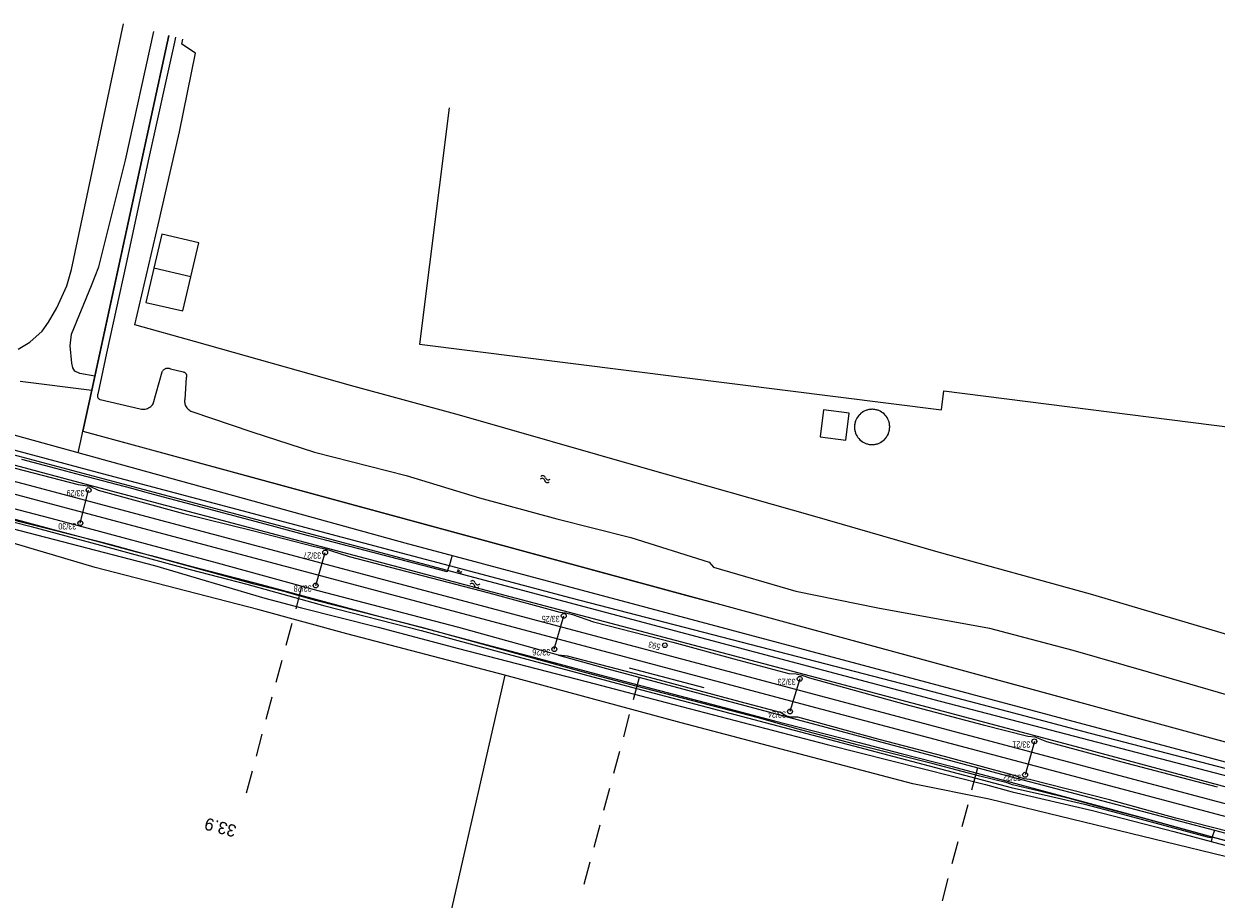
# Model space of a CAD drawing. Header units: metres. Extents: x 177050 to 178939, y 386242 to 386919.
# Tile 17 of 18: x 178314 to 178655, y 386393 to 386643. Entities that reach past the tile are written whole.
import ezdxf

# ---------------------------------------------------------------- set-up
doc = ezdxf.new("R2010")
doc.units = ezdxf.units.M
doc.header["$MEASUREMENT"] = 0
doc.linetypes.add('DGN Style 2', pattern=[10.930399, 6.558239, -4.37216])
for name, color, linetype, lineweight in [('Level 1', 7, 'Continuous', 0), ('Level 11', 7, 'Continuous', 0), ('Level 2', 7, 'Continuous', 0), ('Level 3', 7, 'Continuous', 0), ('Level 4', 7, 'Continuous', 0), ('Level 51', 7, 'Continuous', 0), ('Level 56', 7, 'Continuous', 0), ('Level 6', 7, 'Continuous', 0), ('Level 7', 7, 'Continuous', 0), ('Level 9', 7, 'Continuous', 0)]:
    doc.layers.add(name, color=color, linetype=linetype, lineweight=lineweight)
doc.styles.add('Style-ENGINEERING', font='ENGINEERING.shx')
doc.styles.add('Style-FANCY', font='FANCY.shx')

# ---------------------------------------------------------------- blocks, each defined once
blk = doc.blocks.new('022')
at = {"layer": 'Level 51', "color": 7, "linetype": 'Continuous', "lineweight": 0}
blk.add_circle((0, 0), 0.7, dxfattribs=at)
blk = doc.blocks.new('024')
at = {"layer": 'Level 56', "linetype": 'Continuous', "lineweight": 0}
h = blk.add_hatch(color=7, dxfattribs=at)
edge = h.paths.add_edge_path()
edge.add_arc((0, 0), 0.132, 0, 360)
at = {"layer": 'Level 56', "color": 7, "linetype": 'Continuous', "lineweight": 0}
blk.add_circle((0, 0), 0.66, dxfattribs=at)
blk = doc.blocks.new('007')
at = {"layer": 'Level 11', "color": 150, "linetype": 'Continuous', "lineweight": 0}
for centre, start, end in [((0.75, -0.4), 28.0725, 151.9275), ((0.75, -1.3), 28.0725, 151.9275), ((2.25, 0.4), 208.0725, 331.9275), ((2.25, -0.5), 208.0725, 331.9275)]:
    blk.add_arc(centre, 0.85, start, end, dxfattribs=at)

msp = doc.modelspace()

# ---------------------------------------------------------------- linework, layer by layer
at = {"layer": 'Level 1', "linetype": 'Continuous', "lineweight": 13, "flags": 128}
for points in [[(178924.806, 386349), (178883.939, 386359.862), (178789.488, 386385.042), (178650.786, 386421.814), (178300.291, 386515.032), (177952.563, 386607.514)], [(178923.932, 386345.617), (178789.576, 386381.316), (178542.27, 386447.026), (178266.985, 386520.332), (178071.45, 386572.173), (178007.591, 386589.22), (177951.671, 386604.064)]]:
    msp.add_lwpolyline(points, dxfattribs=at)
at = {"layer": 'Level 2', "linetype": 'Continuous', "lineweight": 0, "flags": 128}
for points in [[(178330.02, 386500.284), (178332.396, 386509.752)], [(178397.353, 386482.483), (178400.082, 386491.91)], [(178465.627, 386464.249), (178468.32, 386473.778)], [(178535.83, 386455.77), (178533.038, 386446.439)], [(178602.951, 386437.874), (178600.297, 386428.332)]]:
    msp.add_lwpolyline(points, dxfattribs=at)
at = {"layer": 'Level 3', "linetype": 'Continuous', "lineweight": 0, "flags": 128}
for points in [[(178435.577, 386619.022), (178427.032, 386551.519), (178576.377, 386532.65), (178577.083, 386538.09), (178724.975, 386519.364), (178718.757, 386470.046), (178868.068, 386451.164), (178874.938, 386505.526)], [(178361.629, 386570.729), (178363.893, 386580.488), (178353.325, 386582.94), (178351.061, 386573.181)], [(178351.061, 386573.181), (178348.797, 386563.421), (178359.365, 386560.97), (178361.629, 386570.729)], [(178361.629, 386570.729), (178351.061, 386573.181)], [(178541.666, 386524.973), (178549.02, 386524.068), (178549.97, 386531.783), (178542.616, 386532.689), (178541.666, 386524.973)]]:
    msp.add_lwpolyline(points, dxfattribs=at)
for points in [[(178552.697, 386531.07, 0.022327), (178552.42, 386530.714)], [(178553.004, 386531.399, 0.0222743), (178552.697, 386531.07)], [(178553.339, 386531.7, 0.0222931), (178553.004, 386531.399)], [(178553.7, 386531.97, 0.0223146), (178553.339, 386531.7)], [(178554.083, 386532.207, 0.0222938), (178553.7, 386531.97)], [(178554.486, 386532.409, 0.0223117), (178554.083, 386532.207)], [(178554.906, 386532.574, 0.022334), (178554.486, 386532.409)], [(178555.338, 386532.701, 0.0222859), (178554.906, 386532.574)], [(178555.78, 386532.788, 0.0222973), (178555.338, 386532.701)], [(178556.228, 386532.837, 0.0223069), (178555.78, 386532.788)], [(178556.678, 386532.845, 0.0222755), (178556.228, 386532.837)], [(178557.128, 386532.813, 0.0223282), (178556.678, 386532.845)], [(178557.573, 386532.741, 0.0223106), (178557.128, 386532.813)], [(178558.009, 386532.629, 0.022281), (178557.573, 386532.741)], [(178558.434, 386532.479, 0.0223099), (178558.009, 386532.629)], [(178558.844, 386532.292, 0.0223071), (178558.434, 386532.479)], [(178559.236, 386532.07, 0.0222984), (178558.844, 386532.292)], [(178559.606, 386531.813, 0.0222972), (178559.236, 386532.07)], [(178559.952, 386531.524, 0.0223139), (178559.606, 386531.813)], [(178560.271, 386531.2, 0.0224854), (178559.952, 386531.524)], [(178560.56, 386530.849, 0.0224848), (178560.271, 386531.2)], [(178551.507, 386528.203, 0.0223383), (178551.491, 386527.752)], [(178551.491, 386527.752, 0.0223032), (178551.514, 386527.302)], [(178551.563, 386528.65, 0.022297), (178551.507, 386528.203)], [(178551.66, 386529.09, 0.0223013), (178551.563, 386528.65)], [(178551.794, 386529.52, 0.0222929), (178551.66, 386529.09)], [(178551.967, 386529.936, 0.0222988), (178551.794, 386529.52)], [(178552.176, 386530.335, 0.0222939), (178551.967, 386529.936)], [(178552.42, 386530.714, 0.0223105), (178552.176, 386530.335)], [(178560.817, 386530.473, 0.0225214), (178560.56, 386530.849)], [(178561.038, 386530.075, 0.0225119), (178560.817, 386530.473)], [(178561.223, 386529.66, 0.0224692), (178561.038, 386530.075)], [(178561.37, 386529.229, 0.022518), (178561.223, 386529.66)], [(178561.477, 386528.787, 0.0224884), (178561.37, 386529.229)], [(178561.544, 386528.337, 0.0224996), (178561.477, 386528.787)], [(178561.571, 386527.883, 0.0224915), (178561.544, 386528.337)], [(178561.557, 386527.428, 0.0225104), (178561.571, 386527.883)], [(178551.514, 386527.302, 0.0223012), (178551.578, 386526.856)], [(178551.578, 386526.856, 0.0222709), (178551.681, 386526.418)], [(178551.681, 386526.418, 0.0223202), (178551.823, 386525.99)], [(178551.823, 386525.99, 0.0222793), (178552.002, 386525.577)], [(178552.002, 386525.577, 0.022327), (178552.218, 386525.181)], [(178552.218, 386525.181, 0.0223088), (178552.468, 386524.806)], [(178552.468, 386524.806, 0.0222867), (178552.75, 386524.455)], [(178552.75, 386524.455, 0.0223345), (178553.063, 386524.13)], [(178553.063, 386524.13, 0.0222822), (178553.403, 386523.835)], [(178559.712, 386523.896, 0.0224833), (178560.051, 386524.199)], [(178560.051, 386524.199, 0.022531), (178560.362, 386524.532)], [(178560.362, 386524.532, 0.0224833), (178560.641, 386524.891)], [(178560.641, 386524.891, 0.0225105), (178560.887, 386525.274)], [(178560.887, 386525.274, 0.0224947), (178561.098, 386525.677)], [(178561.098, 386525.677, 0.0224616), (178561.271, 386526.097)], [(178561.271, 386526.097, 0.0225237), (178561.406, 386526.532)], [(178561.406, 386526.532, 0.0225117), (178561.502, 386526.977)], [(178561.502, 386526.977, 0.0224663), (178561.557, 386527.428)], [(178553.403, 386523.835, 0.0223264), (178553.768, 386523.57)], [(178553.768, 386523.57, 0.0222822), (178554.155, 386523.34)], [(178554.155, 386523.34, 0.0225196), (178554.567, 386523.146)], [(178554.567, 386523.146, 0.0224805), (178554.994, 386522.99)], [(178554.994, 386522.99, 0.0225144), (178555.434, 386522.873)], [(178555.434, 386522.873, 0.0224788), (178555.882, 386522.796)], [(178555.882, 386522.796, 0.0224727), (178556.335, 386522.76)], [(178556.335, 386522.76, 0.0225018), (178556.79, 386522.764)], [(178556.79, 386522.764, 0.0225107), (178557.243, 386522.809)], [(178557.243, 386522.809, 0.0225087), (178557.69, 386522.895)], [(178557.69, 386522.895, 0.0224905), (178558.127, 386523.021)], [(178558.127, 386523.021, 0.0224815), (178558.551, 386523.185)], [(178558.551, 386523.185, 0.0225134), (178558.959, 386523.387)], [(178558.959, 386523.387, 0.0225097), (178559.347, 386523.625)], [(178559.347, 386523.625, 0.0224809), (178559.712, 386523.896)]]:
    msp.add_lwpolyline(points, format="xyb", dxfattribs=at)
at = {"layer": 'Level 4', "linetype": 'Continuous', "lineweight": 0, "flags": 128}
for points in [[(178355.378, 386639.739), (178333.314, 386538.297)], [(178466.79, 386462.548), (178438.34, 386470.42), (178398.087, 386480.923), (178369.256, 386488.834), (178321.647, 386501.617), (178262.23, 386517.102), (178253.211, 386519.745), (178216.161, 386529.451), (178150.322, 386546.848), (178120.518, 386554.617), (178096.872, 386560.652), (178057.347, 386571.159), (178036.135, 386576.613), (178006.48, 386584.548), (177972.503, 386593.862), (177950.539, 386599.679)], [(178333.314, 386538.297), (178330.767, 386526.587), (178513.228, 386476.978)], [(178231.547, 386523.034), (178254.02, 386517.024), (178258.661, 386515.697), (178287.571, 386507.886), (178299.59, 386504.596), (178323.701, 386498.059), (178335.556, 386494.935)], [(178435.104, 386486.74), (178434.986, 386486.356), (178400.118, 386495.437), (178395.345, 386496.696), (178383.29, 386499.92), (178349.543, 386508.855), (178344.731, 386510.197), (178330.209, 386513.969), (178322.987, 386515.951), (178313.334, 386518.526)], [(178298.368, 386501.945), (178351.277, 386488.161), (178382.824, 386478.88), (178393.282, 386476.045), (178415.195, 386470.498), (178438.209, 386464.433), (178477.334, 386454.35), (178497.626, 386448.948), (178543.708, 386437.011), (178588.978, 386425.51), (178596.604, 386423.478), (178619.559, 386418.133), (178642.88, 386412.123), (178653.486, 386409.282)], [(178335.556, 386494.935), (178338.26, 386494.223), (178345.743, 386492.206)], [(178345.743, 386492.206), (178350.249, 386490.992), (178362.329, 386487.805), (178381.716, 386482.7), (178415.334, 386473.724), (178427.436, 386470.532), (178439.504, 386467.329), (178461.185, 386461.551), (178480.441, 386456.452), (178499.74, 386451.369), (178514.192, 386447.565), (178528.616, 386443.799), (178543.131, 386440.025), (178552.794, 386437.52), (178564.882, 386434.404), (178579.417, 386430.703), (178596.196, 386426.241), (178632.387, 386416.44), (178653.849, 386410.62)], [(178436.297, 386490.729), (178435.6, 386488.355), (178435.532, 386488.134)], [(178435.532, 386488.134), (178435.104, 386486.74)], [(178513.228, 386476.978), (178719.857, 386420.798)], [(178466.79, 386462.548), (178480.547, 386458.742), (178597.837, 386427.325), (178654.444, 386412.481)], [(178486.989, 386458.925), (178508.396, 386453.241)], [(178654.444, 386412.481), (178653.849, 386410.62)], [(178653.801, 386410.47), (178653.486, 386409.282)], [(178653.849, 386410.62), (178653.801, 386410.47)], [(178653.849, 386410.62), (178661.24, 386408.616), (178672.624, 386405.523)]]:
    msp.add_lwpolyline(points, dxfattribs=at)
at = {"layer": 'Level 7', "linetype": 'DGN Style 2', "lineweight": 0, "flags": 128}
for points in [[(178393.344, 386482.155), (178376.63, 386419.979)], [(178489.882, 386456.114), (178473.483, 386394.68)], [(178586.695, 386430.306), (178570.268, 386368.777)]]:
    msp.add_lwpolyline(points, dxfattribs=at)
at = {"layer": 'Level 9', "linetype": 'Continuous', "lineweight": 0, "flags": 128}
for points in [[(178312.266, 386550.025), (178315.609, 386552.05), (178319.077, 386555.24), (178320.941, 386557.769), (178323.264, 386561.85), (178326.152, 386568.129), (178327.526, 386572.873), (178342.414, 386643.088)], [(178334.197, 386542.36), (178329.873, 386543.074), (178328.454, 386543.711), (178327.886, 386544.697), (178327.597, 386546.015), (178327.105, 386550.972), (178327.542, 386554.378), (178333.26, 386568.248), (178335.3, 386573.622), (178342.98, 386604.14), (178351.01, 386640.867)], [(178334.197, 386542.36), (178355.371, 386639.741)], [(178357.232, 386639.26), (178356.921, 386637.828), (178349.433, 386603.954), (178343.005, 386574.063), (178337.553, 386548.915), (178335.002, 386537.182), (178334.961, 386537.083), (178334.93, 386536.98), (178334.909, 386536.875), (178334.899, 386536.768), (178334.899, 386536.66), (178334.91, 386536.554), (178334.931, 386536.448), (178334.963, 386536.346), (178335.005, 386536.247), (178335.056, 386536.152), (178335.116, 386536.063), (178335.185, 386535.981), (178335.262, 386535.905), (178335.345, 386535.838), (178335.435, 386535.779), (178335.531, 386535.73), (178335.63, 386535.69), (178335.734, 386535.66), (178347.18, 386532.945), (178347.525, 386532.875), (178347.876, 386532.843), (178348.229, 386532.847), (178348.579, 386532.89), (178348.922, 386532.969), (178349.256, 386533.084), (178349.575, 386533.233), (178349.876, 386533.416), (178350.157, 386533.63), (178350.413, 386533.872), (178350.642, 386534.14), (178350.841, 386534.431), (178353.456, 386543.567), (178353.53, 386543.727), (178353.619, 386543.878), (178353.724, 386544.02), (178353.843, 386544.149), (178353.974, 386544.266), (178354.117, 386544.369), (178354.269, 386544.457), (178354.43, 386544.528), (178354.597, 386544.583), (178354.769, 386544.62), (178354.944, 386544.64), (178355.12, 386544.641), (178355.295, 386544.624), (178355.467, 386544.589), (178355.635, 386544.537), (178355.797, 386544.468), (178359.486, 386543.544), (178359.601, 386543.517), (178359.712, 386543.478), (178359.819, 386543.429), (178359.921, 386543.369), (178360.016, 386543.298), (178360.103, 386543.219), (178360.181, 386543.131), (178360.251, 386543.036), (178360.31, 386542.934), (178360.359, 386542.826), (178360.397, 386542.715), (178360.423, 386542.599), (178360.437, 386542.482), (178360.44, 386542.364), (178360.43, 386542.247), (178360.409, 386542.131), (178360.376, 386542.018), (178360.331, 386541.908), (178359.903, 386535.651), (178359.865, 386535.343), (178359.859, 386535.032), (178359.884, 386534.722), (178359.941, 386534.417), (178360.029, 386534.119), (178360.147, 386533.831), (178360.294, 386533.557), (178360.468, 386533.3), (178360.667, 386533.062), (178360.89, 386532.845), (178361.134, 386532.652), (178361.396, 386532.486), (178361.674, 386532.347), (178361.965, 386532.237), (178379.114, 386526.388), (178397.016, 386520.629), (178423.208, 386513.896), (178444.227, 386507.558), (178466.358, 386501.541), (178487.473, 386496.216), (178509.903, 386489.131), (178511.141, 386487.704), (178534.747, 386480.827), (178558.151, 386476.052), (178590.085, 386470.208), (178613.96, 386463.936), (178635.544, 386457.788), (178661.483, 386450.245)], [(178889.123, 386501.861), (178886.903, 386484.55), (178885.375, 386473.083), (178876.698, 386407.302), (178844.198, 386416.718), (178790.124, 386431.741), (178741.109, 386445.258), (178703.45, 386455.83), (178658, 386468.459), (178618.998, 386479.948), (178575.471, 386492.022), (178540.102, 386502.23), (178491.044, 386516.065), (178438.523, 386531.163), (178407.309, 386539.644), (178362.647, 386552.261), (178345.597, 386557.003), (178352.27, 386585.624), (178358.35, 386612.208), (178363, 386634.675), (178359.077, 386637.241), (178359.397, 386638.701)], [(178329.411, 386520.401), (178215.7, 386551.803), (178106.585, 386579.024), (178011.702, 386605.706), (178000, 386608.81), (177977.407, 386614.803), (177955.902, 386620.442)], [(177954.69, 386615.749), (178010.794, 386600.573), (178038.428, 386593.207), (178082.145, 386581.727), (178120.474, 386571.766), (178193.819, 386552.255), (178290.974, 386526.559), (178334.83, 386514.833), (178376.211, 386503.908), (178418.527, 386492.615), (178435.532, 386488.134)], [(178451.466, 386456.768), (178406.306, 386468.635), (178380.785, 386475.577), (178334.249, 386487.625), (178305.559, 386496.068), (178266.768, 386506.64), (178220.186, 386519.897), (178170.218, 386532.943), (178097.833, 386551.524), (178047.986, 386565.803), (178004.416, 386577.822), (177948.613, 386592.223)], [(178435.104, 386486.74), (178347.978, 386509.885), (178296.396, 386523.682), (178251.138, 386535.595), (178199.941, 386549.285), (178129.325, 386567.726), (178102.418, 386574.506), (178096.512, 386576.027)], [(178738.227, 386403.155), (178617.5, 386435.653), (178543.962, 386455.217), (178444.662, 386481.413), (178329.552, 386511.957), (178199.84, 386546.717), (178129.592, 386565.227)], [(178333.314, 386538.297), (178334.197, 386542.36)], [(178312.808, 386540.899), (178333.285, 386538.301), (178333.314, 386538.297)], [(178330.734, 386526.573), (178333.314, 386538.297)], [(178552.697, 386531.07), (178552.42, 386530.714)], [(178553.004, 386531.399), (178552.697, 386531.07)], [(178553.339, 386531.7), (178553.004, 386531.399)], [(178553.7, 386531.97), (178553.339, 386531.7)], [(178554.083, 386532.207), (178553.7, 386531.97)], [(178554.486, 386532.409), (178554.083, 386532.207)], [(178554.906, 386532.574), (178554.486, 386532.409)], [(178555.338, 386532.701), (178554.906, 386532.574)], [(178555.78, 386532.788), (178555.338, 386532.701)], [(178556.228, 386532.837), (178555.78, 386532.788)], [(178556.678, 386532.845), (178556.228, 386532.837)], [(178557.128, 386532.813), (178556.678, 386532.845)], [(178557.573, 386532.741), (178557.128, 386532.813)], [(178558.009, 386532.629), (178557.573, 386532.741)], [(178558.434, 386532.479), (178558.009, 386532.629)], [(178558.844, 386532.292), (178558.434, 386532.479)], [(178559.236, 386532.07), (178558.844, 386532.292)], [(178559.606, 386531.813), (178559.236, 386532.07)], [(178559.952, 386531.524), (178559.606, 386531.813)], [(178560.271, 386531.2), (178559.952, 386531.524)], [(178560.56, 386530.849), (178560.271, 386531.2)], [(178551.507, 386528.203), (178551.491, 386527.752)], [(178551.491, 386527.752), (178551.514, 386527.302)], [(178551.563, 386528.65), (178551.507, 386528.203)], [(178551.66, 386529.09), (178551.563, 386528.65)], [(178551.794, 386529.52), (178551.66, 386529.09)], [(178551.967, 386529.936), (178551.794, 386529.52)], [(178552.176, 386530.335), (178551.967, 386529.936)], [(178552.42, 386530.714), (178552.176, 386530.335)], [(178560.817, 386530.473), (178560.56, 386530.849)], [(178561.038, 386530.075), (178560.817, 386530.473)], [(178561.223, 386529.66), (178561.038, 386530.075)], [(178561.37, 386529.229), (178561.223, 386529.66)], [(178561.477, 386528.787), (178561.37, 386529.229)], [(178561.544, 386528.337), (178561.477, 386528.787)], [(178561.571, 386527.883), (178561.544, 386528.337)], [(178561.557, 386527.428), (178561.571, 386527.883)], [(178329.411, 386520.401), (178330.159, 386523.815), (178330.733, 386526.569), (178330.734, 386526.573)], [(178330.734, 386526.573), (178332.203, 386526.174), (178348.3, 386521.803), (178397.255, 386508.509), (178504.18, 386479.434), (178513.228, 386476.978)], [(178551.514, 386527.302), (178551.578, 386526.856)], [(178551.578, 386526.856), (178551.681, 386526.418)], [(178551.681, 386526.418), (178551.823, 386525.99)], [(178551.823, 386525.99), (178552.002, 386525.577)], [(178552.002, 386525.577), (178552.218, 386525.181)], [(178552.218, 386525.181), (178552.468, 386524.806)], [(178552.468, 386524.806), (178552.75, 386524.455)], [(178552.75, 386524.455), (178553.063, 386524.13)], [(178553.063, 386524.13), (178553.403, 386523.835)], [(178559.712, 386523.896), (178560.051, 386524.199)], [(178560.051, 386524.199), (178560.362, 386524.532)], [(178560.362, 386524.532), (178560.641, 386524.891)], [(178560.641, 386524.891), (178560.887, 386525.274)], [(178560.887, 386525.274), (178561.098, 386525.677)], [(178561.098, 386525.677), (178561.271, 386526.097)], [(178561.271, 386526.097), (178561.406, 386526.532)], [(178561.406, 386526.532), (178561.502, 386526.977)], [(178561.502, 386526.977), (178561.557, 386527.428)], [(178335.556, 386494.935), (178312.735, 386500.656), (178253.684, 386517.045), (178241.951, 386520.141), (178231.547, 386523.034)], [(178553.403, 386523.835), (178553.768, 386523.57)], [(178553.768, 386523.57), (178554.155, 386523.34)], [(178554.155, 386523.34), (178554.567, 386523.146)], [(178554.567, 386523.146), (178554.994, 386522.99)], [(178554.994, 386522.99), (178555.434, 386522.873)], [(178555.434, 386522.873), (178555.882, 386522.796)], [(178555.882, 386522.796), (178556.335, 386522.76)], [(178556.335, 386522.76), (178556.79, 386522.764)], [(178556.79, 386522.764), (178557.243, 386522.809)], [(178557.243, 386522.809), (178557.69, 386522.895)], [(178557.69, 386522.895), (178558.127, 386523.021)], [(178558.127, 386523.021), (178558.551, 386523.185)], [(178558.551, 386523.185), (178558.959, 386523.387)], [(178558.959, 386523.387), (178559.347, 386523.625)], [(178559.347, 386523.625), (178559.712, 386523.896)], [(178306.182, 386517.315), (178329.406, 386511.355), (178332.751, 386510.913), (178335.126, 386509.678), (178359.532, 386503.033), (178379.24, 386498.169), (178397.052, 386493.582), (178400.024, 386492.918), (178401.859, 386492.407), (178406.947, 386490.733), (178446.848, 386480.338), (178467.169, 386474.866), (178468.798, 386474.61), (178470.778, 386474.131), (178476.878, 386472.086), (178499.503, 386466.255), (178517.017, 386461.473), (178532.723, 386457.307), (178534.852, 386457.151), (178536.412, 386456.801), (178538.613, 386456.039), (178565.877, 386448.499), (178588.293, 386442.587), (178601.036, 386439.342), (178603.096, 386439.157), (178606.391, 386437.865), (178629.45, 386431.63), (178655.244, 386424.834)], [(178908.429, 386365.437), (178908.377, 386364.985), (178422.937, 386494.574), (178329.411, 386520.401)], [(178297.573, 386504.049), (178315.984, 386499.311), (178335.774, 386494.007), (178361.407, 386487.014), (178377.694, 386482.843), (178399.959, 386476.682), (178427.545, 386469.627), (178451.006, 386463.234), (178489.162, 386453.003), (178596.296, 386424.698), (178606.965, 386422.303), (178617.279, 386419.88), (178626.715, 386417.443), (178652.352, 386410.551), (178653.203, 386410.36), (178653.801, 386410.47)], [(178345.743, 386492.206), (178338.833, 386494.114), (178335.556, 386494.935)], [(178653.801, 386410.47), (178633.333, 386416.097), (178621.971, 386419.078), (178613.684, 386421.354), (178604.011, 386423.692), (178596.723, 386425.422), (178595.127, 386426.014), (178587.38, 386427.914), (178573.98, 386431.416), (178552.678, 386436.831), (178535.023, 386441.499), (178524.041, 386444.622), (178489.047, 386453.64), (178473.958, 386457.679), (178427.742, 386470.433), (178397.257, 386478.144), (178389.027, 386480.537), (178379.753, 386482.882), (178364.772, 386486.953), (178345.743, 386492.206)], [(178927.102, 386357.888), (178920.71, 386359.299), (178881.166, 386369.416), (178839.763, 386380.232), (178762.349, 386400.785), (178621.094, 386437.59), (178576.055, 386449.296), (178435.104, 386486.74)], [(178435.532, 386488.134), (178470.356, 386478.956), (178570.177, 386453.132), (178605.653, 386443.767), (178618.943, 386440.259), (178682.001, 386423.825), (178803.283, 386391.959), (178905.66, 386365.376), (178908.337, 386364.638), (178927.482, 386359.361)], [(178513.228, 386476.978), (178602.611, 386452.714), (178700.912, 386425.964), (178719.857, 386420.798)], [(178664.039, 386410.677), (178643.414, 386415.884), (178624.413, 386421.154), (178601.592, 386426.988), (178600.08, 386427.192), (178596.901, 386428.228), (178577.24, 386433.575), (178558.573, 386438.374), (178535.306, 386444.775), (178533.23, 386444.805), (178531.837, 386445.205), (178530.286, 386446.144), (178517.331, 386449.534), (178492.825, 386456.137), (178469.366, 386462.225), (178466.79, 386462.548)], [(178451.466, 386456.768), (178430.058, 386362.772)], [(178921.534, 386336.333), (178917.368, 386337.576), (178886.078, 386345.804), (178769.269, 386376.346), (178660.688, 386404.146), (178590.005, 386421.349), (178568.189, 386425.712), (178501.869, 386443.165), (178451.466, 386456.768)], [(178654.444, 386412.481), (178670.254, 386408.335), (178708.999, 386397.823)], [(178653.486, 386409.282), (178668.498, 386405.262), (178680.279, 386402.576)], [(178672.624, 386405.523), (178658.733, 386409.106), (178653.801, 386410.47)]]:
    msp.add_lwpolyline(points, dxfattribs=at)

# ---------------------------------------------------------------- block references
at = {"layer": 'Level 2', "linetype": 'Continuous', "lineweight": 0}
for p in [(178332.396, 386509.751), (178330.02, 386500.284), (178400.082, 386491.909), (178397.353, 386482.482), (178468.32, 386473.778), (178465.627, 386464.248), (178535.83, 386455.77), (178533.038, 386446.439), (178602.951, 386437.873), (178600.297, 386428.332)]:
    msp.add_blockref('022', p, dxfattribs=at)
at = {"layer": 'Level 6', "linetype": 'Continuous', "lineweight": 0, "rotation": 165.0000000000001}
msp.add_blockref('024', (178497.245, 386465.362, 27.55), dxfattribs=at)
at = {"layer": 'Level 9', "linetype": 'Continuous', "lineweight": 0}
for p, xscale, yscale, rotation in [((178461.807, 386513.653), 0.9000000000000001, 0.9000000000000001, 343.9618578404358), ((178437.879, 386486.762), 0.45, 0.45, 345.2359791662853), ((178441.664, 386483.602), 0.9000000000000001, 0.9000000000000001, 345.1392408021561)]:
    msp.add_blockref('007', p, dxfattribs=dict(at, xscale=xscale, yscale=yscale, rotation=rotation))

# ---------------------------------------------------------------- texts
at = {"layer": 'Level 2', "linetype": 'Continuous', "lineweight": 0, "style": 'Style-ENGINEERING', "width": 0.75}
for s, p in [('  33/29', (178332.396, 386509.751)), ('  33/30', (178330.02, 386500.284)), ('  33/27', (178400.082, 386491.909)), ('  33/28', (178397.353, 386482.482)), ('  33/25', (178468.32, 386473.778)), ('  33/26', (178465.627, 386464.248)), ('  33/23', (178535.83, 386455.77)), ('  33/24', (178533.038, 386446.439)), ('  33/21', (178602.951, 386437.873)), ('  33/22', (178600.297, 386428.332))]:
    msp.add_text(s, height=1.8, rotation=180, dxfattribs=at).set_placement(p)
at = {"layer": 'Level 6', "linetype": 'Continuous', "lineweight": 0, "style": 'Style-ENGINEERING', "width": 0.75}
msp.add_text('  593', height=1.8, rotation=165, dxfattribs=at).set_placement((178497.245, 386465.362))
at = {"layer": 'Level 7', "linetype": 'Continuous', "lineweight": 0, "style": 'Style-FANCY'}
msp.add_text('33.9', height=3.5, rotation=165, dxfattribs=at).set_placement((178374.959, 386413.761))

doc.saveas('drawing.dxf')
